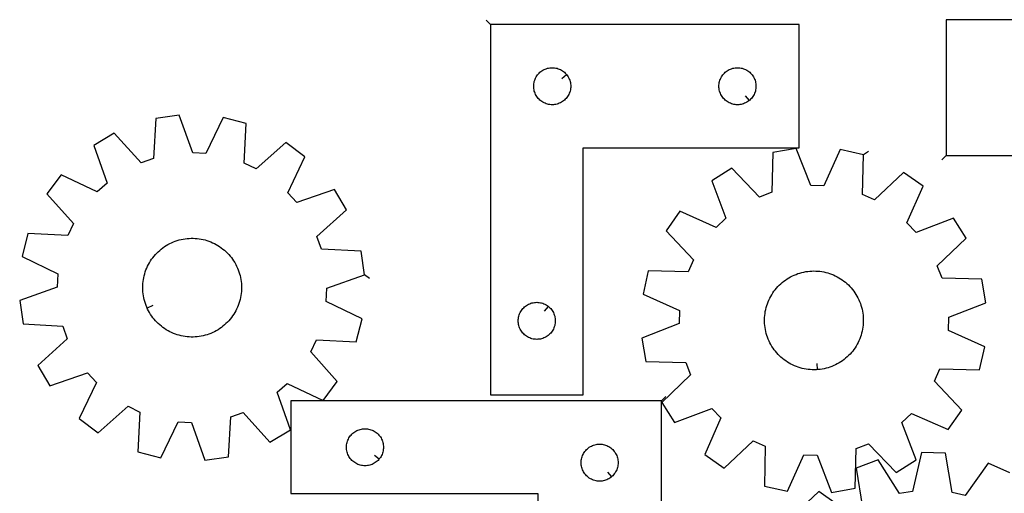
# Model space of a CAD drawing. Header units: millimetres. Extents: x 7 to 1243, y 7 to 1652.
# Tile 10 of 14: x 270 to 748, y 1422 to 1652. Entities that reach past the tile are written whole.
import ezdxf

# ---------------------------------------------------------------- set-up
doc = ezdxf.new("R2010")
doc.units = ezdxf.units.MM
doc.layers.add('CUT', color=7, linetype='CONTINUOUS', true_color=0x000000)
doc.layers.add('LEADIN', color=1, linetype='CONTINUOUS', true_color=0xff0000)

msp = doc.modelspace()

# ---------------------------------------------------------------- linework, layer by layer
at = {"layer": 'CUT'}
for points in [[(720.046678, 1585.671111), (828.046678, 1585.671111), (828.046678, 1651.671111), (720.046678, 1651.671111)], [(498.60517, 1649.348761), (498.60517, 1469.348761), (543.60517, 1469.348761), (543.60517, 1589.348761), (648.60517, 1589.348761), (648.60517, 1649.348761)], [(535.558539, 1625.055243), (535.74535, 1624.827614), (536.088397, 1624.348893), (536.399399, 1623.848761), (536.677025, 1623.329359), (536.920086, 1622.792912), (537.127541, 1622.241716), (537.298503, 1621.678132), (537.432238, 1621.104574), (537.528174, 1620.523497), (537.5859, 1619.937389), (537.60517, 1619.348761), (537.5859, 1618.760133), (537.528174, 1618.174025), (537.432238, 1617.592948), (537.298503, 1617.019389), (537.127541, 1616.455806), (536.920086, 1615.90461), (536.677025, 1615.368163), (536.399399, 1614.848761), (536.088397, 1614.348629), (535.74535, 1613.869908), (535.371728, 1613.414649), (534.969131, 1612.9848), (534.539282, 1612.582203), (534.084023, 1612.208581), (533.605302, 1611.865534), (533.10517, 1611.554532), (532.585768, 1611.276906), (532.049321, 1611.033845), (531.498125, 1610.82639), (530.934541, 1610.655428), (530.360983, 1610.521693), (529.779906, 1610.425757), (529.193798, 1610.368031), (528.60517, 1610.348761), (528.016542, 1610.368031), (527.430434, 1610.425757), (526.849357, 1610.521693), (526.275799, 1610.655428), (525.712215, 1610.82639), (525.161019, 1611.033845), (524.624572, 1611.276906), (524.10517, 1611.554532), (523.605038, 1611.865534), (523.126317, 1612.208581), (522.671058, 1612.582203), (522.241209, 1612.9848), (521.838612, 1613.414649), (521.46499, 1613.869908), (521.121944, 1614.348629), (520.810941, 1614.848761), (520.533315, 1615.368163), (520.290254, 1615.90461), (520.082799, 1616.455806), (519.911838, 1617.019389), (519.778103, 1617.592948), (519.682166, 1618.174025), (519.62444, 1618.760133), (519.60517, 1619.348761), (519.62444, 1619.937389), (519.682166, 1620.523497), (519.778103, 1621.104574), (519.911838, 1621.678132), (520.082799, 1622.241716), (520.290254, 1622.792912), (520.533315, 1623.329359), (520.810941, 1623.848761), (521.121944, 1624.348893), (521.46499, 1624.827614), (521.838612, 1625.282873), (522.241209, 1625.712722), (522.671058, 1626.115319), (523.126317, 1626.488941), (523.605038, 1626.831987), (524.10517, 1627.142989), (524.624572, 1627.420616), (525.161019, 1627.663677), (525.712215, 1627.871132), (526.275799, 1628.042093), (526.849357, 1628.175828), (527.430434, 1628.271765), (528.016542, 1628.329491), (528.60517, 1628.348761), (529.193798, 1628.329491), (529.779906, 1628.271765), (530.360983, 1628.175828), (530.934541, 1628.042093), (531.498125, 1627.871132), (532.049321, 1627.663677), (532.585768, 1627.420616), (533.10517, 1627.142989), (533.605302, 1626.831987), (534.084023, 1626.488941), (534.539282, 1626.115319), (534.969131, 1625.712722), (535.371728, 1625.282873)], [(624.311653, 1612.395392), (624.084023, 1612.208581), (623.605302, 1611.865534), (623.10517, 1611.554532), (622.585768, 1611.276906), (622.049321, 1611.033845), (621.498125, 1610.82639), (620.934541, 1610.655428), (620.360983, 1610.521693), (619.779906, 1610.425757), (619.193798, 1610.368031), (618.60517, 1610.348761), (618.016542, 1610.368031), (617.430434, 1610.425757), (616.849357, 1610.521693), (616.275799, 1610.655428), (615.712215, 1610.82639), (615.161019, 1611.033845), (614.624572, 1611.276906), (614.10517, 1611.554532), (613.605038, 1611.865534), (613.126317, 1612.208581), (612.671058, 1612.582203), (612.241209, 1612.9848), (611.838612, 1613.414649), (611.46499, 1613.869908), (611.121944, 1614.348629), (610.810941, 1614.848761), (610.533315, 1615.368163), (610.290254, 1615.90461), (610.082799, 1616.455806), (609.911838, 1617.019389), (609.778103, 1617.592948), (609.682166, 1618.174025), (609.62444, 1618.760133), (609.60517, 1619.348761), (609.62444, 1619.937389), (609.682166, 1620.523497), (609.778103, 1621.104574), (609.911838, 1621.678132), (610.082799, 1622.241716), (610.290254, 1622.792912), (610.533315, 1623.329359), (610.810941, 1623.848761), (611.121944, 1624.348893), (611.46499, 1624.827614), (611.838612, 1625.282873), (612.241209, 1625.712722), (612.671058, 1626.115319), (613.126317, 1626.488941), (613.605038, 1626.831987), (614.10517, 1627.142989), (614.624572, 1627.420616), (615.161019, 1627.663677), (615.712215, 1627.871132), (616.275799, 1628.042093), (616.849357, 1628.175828), (617.430434, 1628.271765), (618.016542, 1628.329491), (618.60517, 1628.348761), (619.193798, 1628.329491), (619.779906, 1628.271765), (620.360983, 1628.175828), (620.934541, 1628.042093), (621.498125, 1627.871132), (622.049321, 1627.663677), (622.585768, 1627.420616), (623.10517, 1627.142989), (623.605302, 1626.831987), (624.084023, 1626.488941), (624.539282, 1626.115319), (624.969131, 1625.712722), (625.371728, 1625.282873), (625.74535, 1624.827614), (626.088397, 1624.348893), (626.399399, 1623.848761), (626.677025, 1623.329359), (626.920086, 1622.792912), (627.127541, 1622.241716), (627.298503, 1621.678132), (627.432238, 1621.104574), (627.528174, 1620.523497), (627.5859, 1619.937389), (627.60517, 1619.348761), (627.5859, 1618.760133), (627.528174, 1618.174025), (627.432238, 1617.592948), (627.298503, 1617.019389), (627.127541, 1616.455806), (626.920086, 1615.90461), (626.677025, 1615.368163), (626.399399, 1614.848761), (626.088397, 1614.348629), (625.74535, 1613.869908), (625.371728, 1613.414649), (624.969131, 1612.9848), (624.539282, 1612.582203)], [(437.432158, 1527.704979), (435.789243, 1539.123661), (416.444264, 1540.225562), (414.304556, 1546.288923), (428.673373, 1559.288135), (422.785777, 1569.208905), (404.491667, 1562.823926), (400.194487, 1567.606909), (408.49496, 1585.115324), (399.259016, 1592.027835), (384.800888, 1579.128031), (379.000443, 1581.902472), (379.9689, 1601.254591), (368.790697, 1604.106476), (360.36967, 1586.655724), (353.949024, 1586.999239), (347.438027, 1605.248878), (336.019345, 1603.605964), (334.917443, 1584.260984), (328.854083, 1582.121276), (315.854871, 1596.490093), (305.934101, 1590.602497), (312.31908, 1572.308387), (307.536096, 1568.011207), (290.027682, 1576.31168), (283.115171, 1567.075737), (296.014975, 1552.617609), (293.240534, 1546.817163), (273.888415, 1547.78562), (271.03653, 1536.607417), (288.487281, 1528.18639), (288.143766, 1521.765745), (269.894127, 1515.254747), (271.537042, 1503.836065), (290.882022, 1502.734164), (293.02173, 1496.670804), (278.652913, 1483.671592), (284.540508, 1473.750821), (302.834618, 1480.1358), (307.131798, 1475.352817), (298.831326, 1457.844403), (308.067269, 1450.931891), (322.525397, 1463.831696), (328.325842, 1461.057255), (327.357386, 1441.705136), (338.535588, 1438.853251), (346.956615, 1456.304002), (353.377261, 1455.960487), (359.888259, 1437.710848), (371.306941, 1439.353763), (372.408842, 1458.698742), (378.472202, 1460.83845), (391.471414, 1446.469633), (401.392184, 1452.357229), (395.007205, 1470.651339), (399.790189, 1474.948519), (417.298603, 1466.648046), (424.211114, 1475.88399), (411.31131, 1490.342118), (414.085751, 1496.142563), (433.43787, 1495.174106), (436.289755, 1506.352309), (418.839004, 1514.773336), (419.182519, 1521.193981)], [(679.788202, 1586.066318), (668.533602, 1588.599982), (660.610961, 1570.917387), (654.183155, 1571.078639), (647.157119, 1589.136248), (635.789633, 1587.170099), (635.236903, 1567.801648), (629.236677, 1565.490811), (615.835118, 1579.485119), (606.085344, 1573.318486), (612.986673, 1555.212849), (608.327505, 1550.781727), (590.59069, 1558.582227), (583.942941, 1549.153924), (597.247665, 1535.067521), (594.638872, 1529.190712), (575.26707, 1529.609849), (572.733406, 1518.355249), (590.416001, 1510.432608), (590.254749, 1504.004802), (572.19714, 1496.978766), (574.163289, 1485.61128), (593.53174, 1485.05855), (595.842577, 1479.058324), (581.848269, 1465.656765), (588.014902, 1455.906991), (606.120539, 1462.80832), (610.551661, 1458.149152), (602.751161, 1440.412337), (612.179464, 1433.764588), (626.265867, 1447.069312), (632.142676, 1444.460519), (631.723539, 1425.088717), (642.978139, 1422.555053), (650.90078, 1440.237648), (657.328586, 1440.076396), (664.354622, 1422.018787), (675.722108, 1423.984936), (676.274838, 1443.353387), (682.275064, 1445.664224), (695.676623, 1431.669916), (705.426397, 1437.836549), (698.525068, 1455.942186), (703.184236, 1460.373308), (720.921051, 1452.572808), (727.5688, 1462.001111), (714.264076, 1476.087514), (716.872869, 1481.964323), (736.244671, 1481.545186), (738.778335, 1492.799786), (721.09574, 1500.722427), (721.256992, 1507.150233), (739.314601, 1514.176269), (737.348452, 1525.543755), (717.980001, 1526.096485), (715.669164, 1532.096711), (729.663472, 1545.49827), (723.496839, 1555.248044), (705.391202, 1548.346715), (700.96008, 1553.005883), (708.76058, 1570.742698), (699.332277, 1577.390447), (685.245874, 1564.085723), (679.369065, 1566.694516)], [(331.843866, 1511.4959), (331.640166, 1511.941074), (331.26942, 1512.847299), (330.935946, 1513.767891), (330.640299, 1514.701319), (330.382971, 1515.646029), (330.164391, 1516.60045), (329.984922, 1517.562991), (329.844864, 1518.532052), (329.744448, 1519.506019), (329.683843, 1520.483271), (329.663149, 1521.462182), (329.682401, 1522.441123), (329.741566, 1523.418463), (329.840546, 1524.392577), (329.979177, 1525.361843), (330.157227, 1526.324648), (330.374401, 1527.27939), (330.630336, 1528.224478), (330.924607, 1529.158341), (331.256725, 1530.079423), (331.626135, 1530.986193), (332.032224, 1531.87714), (332.474316, 1532.750782), (332.951674, 1533.605665), (333.463504, 1534.440365), (334.008955, 1535.253494), (334.587118, 1536.043698), (335.197032, 1536.809662), (335.83768, 1537.550111), (336.507997, 1538.263813), (337.206867, 1538.94958), (337.933127, 1539.60627), (338.685568, 1540.23279), (339.462938, 1540.828098), (340.263942, 1541.391202), (341.087248, 1541.921167), (341.931486, 1542.417108), (342.79525, 1542.878202), (343.677102, 1543.30368), (344.575575, 1543.692835), (345.489173, 1544.045018), (346.416377, 1544.359644), (347.355641, 1544.636189), (348.305404, 1544.874192), (349.264084, 1545.073258), (350.230087, 1545.233055), (351.201803, 1545.353317), (352.177615, 1545.433844), (353.155901, 1545.474502), (354.13503, 1545.475224), (355.113374, 1545.436007), (356.089305, 1545.356918), (357.061197, 1545.238087), (358.027433, 1545.079714), (358.986406, 1544.882061), (359.936519, 1544.645457), (360.87619, 1544.370297), (361.803855, 1544.057037), (362.717972, 1543.7062), (363.617017, 1543.31837), (364.499495, 1542.894191), (365.363938, 1542.434371), (366.208905, 1541.939674), (367.032991, 1541.410923), (367.834824, 1540.848999), (368.61307, 1540.254837), (369.366434, 1539.629426), (370.09366, 1538.973807), (370.79354, 1538.289071), (371.464908, 1537.576358), (372.106647, 1536.836854), (372.717688, 1536.071789), (373.297015, 1535.282438), (373.843663, 1534.470113), (374.356723, 1533.636168), (374.83534, 1532.781989), (375.278718, 1531.909), (375.686119, 1531.018652), (376.056866, 1530.112428), (376.39034, 1529.191835), (376.685986, 1528.258407), (376.943314, 1527.313697), (377.161894, 1526.359277), (377.341363, 1525.396735), (377.481421, 1524.427674), (377.581837, 1523.453707), (377.642442, 1522.476455), (377.663136, 1521.497544), (377.643884, 1520.518603), (377.584719, 1519.541263), (377.485739, 1518.567149), (377.347108, 1517.597883), (377.169058, 1516.635078), (376.951884, 1515.680337), (376.695949, 1514.735248), (376.401678, 1513.801385), (376.06956, 1512.880303), (375.70015, 1511.973533), (375.294061, 1511.082586), (374.851969, 1510.208944), (374.374611, 1509.354061), (373.862781, 1508.519361), (373.31733, 1507.706232), (372.739167, 1506.916028), (372.129254, 1506.150064), (371.488605, 1505.409615), (370.818288, 1504.695913), (370.119418, 1504.010147), (369.393158, 1503.353457), (368.640717, 1502.726936), (367.863347, 1502.131628), (367.062343, 1501.568524), (366.239037, 1501.03856), (365.394799, 1500.542618), (364.531035, 1500.081524), (363.649183, 1499.656046), (362.75071, 1499.266891), (361.837112, 1498.914708), (360.909909, 1498.600082), (359.970644, 1498.323537), (359.020881, 1498.085534), (358.062201, 1497.886468), (357.096199, 1497.726671), (356.124482, 1497.606409), (355.14867, 1497.525882), (354.170384, 1497.485224), (353.191255, 1497.484503), (352.212911, 1497.523719), (351.23698, 1497.602808), (350.265088, 1497.721639), (349.298852, 1497.880012), (348.339879, 1498.077665), (347.389767, 1498.314269), (346.450095, 1498.589429), (345.52243, 1498.902689), (344.608313, 1499.253526), (343.709268, 1499.641356), (342.82679, 1500.065535), (341.962348, 1500.525355), (341.11738, 1501.020053), (340.293294, 1501.548803), (339.491461, 1502.110727), (338.713215, 1502.704889), (337.959851, 1503.3303), (337.232625, 1503.985919), (336.532745, 1504.670655), (335.861377, 1505.383368), (335.219638, 1506.122873), (334.608597, 1506.887937), (334.02927, 1507.677289), (333.482622, 1508.489613), (332.969563, 1509.323558), (332.490945, 1510.177737), (332.047567, 1511.050726)], [(657.309798, 1481.632881), (656.821261, 1481.601176), (655.842413, 1481.577674), (654.863421, 1481.594116), (653.885915, 1481.650477), (652.911521, 1481.746662), (651.941861, 1481.882511), (650.978549, 1482.057798), (650.023189, 1482.272231), (649.07737, 1482.525454), (648.142667, 1482.817044), (647.220635, 1483.146518), (646.312809, 1483.513325), (645.420701, 1483.916856), (644.545794, 1484.356439), (643.689545, 1484.831342), (642.85338, 1485.340775), (642.038689, 1485.883891), (641.246829, 1486.459784), (640.479118, 1487.067497), (639.736834, 1487.706019), (639.021212, 1488.374285), (638.333443, 1489.071185), (637.674672, 1489.795558), (637.045995, 1490.546198), (636.448459, 1491.321856), (635.883059, 1492.121242), (635.350735, 1492.943024), (634.852373, 1493.785835), (634.388802, 1494.648272), (633.960796, 1495.5289), (633.569065, 1496.426253), (633.214261, 1497.338837), (632.896976, 1498.265134), (632.617738, 1499.203601), (632.37701, 1500.152677), (632.175195, 1501.110782), (632.012627, 1502.076322), (631.889577, 1503.047689), (631.80625, 1504.023267), (631.762786, 1505.001431), (631.759255, 1505.980555), (631.795664, 1506.959007), (631.871953, 1507.93516), (631.987994, 1508.90739), (632.143594, 1509.874077), (632.338495, 1510.833612), (632.572372, 1511.7844), (632.844835, 1512.724857), (633.155432, 1513.653417), (633.503644, 1514.568537), (633.888893, 1515.468691), (634.310538, 1516.352383), (634.767876, 1517.218141), (635.260147, 1518.064524), (635.786531, 1518.890124), (636.346152, 1519.693566), (636.938078, 1520.473514), (637.561325, 1521.228668), (638.214855, 1521.957773), (638.89758, 1522.659615), (639.608364, 1523.333025), (640.346024, 1523.976883), (641.109332, 1524.590117), (641.897018, 1525.171706), (642.707771, 1525.720683), (643.540241, 1526.236133), (644.393042, 1526.717199), (645.264756, 1527.16308), (646.153932, 1527.573034), (647.059088, 1527.946379), (647.97872, 1528.282493), (648.911296, 1528.580817), (649.855264, 1528.840854), (650.809053, 1529.062172), (651.771076, 1529.244402), (652.739731, 1529.38724), (653.713406, 1529.49045), (654.69048, 1529.553859), (655.669328, 1529.577361), (656.64832, 1529.560919), (657.625826, 1529.504558), (658.60022, 1529.408373), (659.56988, 1529.272524), (660.533192, 1529.097237), (661.488552, 1528.882804), (662.434371, 1528.629581), (663.369074, 1528.33799), (664.291106, 1528.008517), (665.198932, 1527.64171), (666.09104, 1527.238179), (666.965947, 1526.798596), (667.822196, 1526.323693), (668.658361, 1525.814259), (669.473052, 1525.271144), (670.264912, 1524.695251), (671.032623, 1524.087538), (671.774907, 1523.449016), (672.490529, 1522.78075), (673.178298, 1522.08385), (673.837069, 1521.359477), (674.465746, 1520.608837), (675.063282, 1519.833179), (675.628682, 1519.033793), (676.161006, 1518.212011), (676.659368, 1517.3692), (677.122939, 1516.506763), (677.550945, 1515.626135), (677.942676, 1514.728782), (678.29748, 1513.816198), (678.614765, 1512.889901), (678.894003, 1511.951434), (679.134731, 1511.002358), (679.336546, 1510.044253), (679.499114, 1509.078713), (679.622164, 1508.107346), (679.705491, 1507.131768), (679.748955, 1506.153604), (679.752486, 1505.17448), (679.716077, 1504.196028), (679.639788, 1503.219874), (679.523747, 1502.247645), (679.368147, 1501.280958), (679.173246, 1500.321423), (678.939369, 1499.370635), (678.666906, 1498.430178), (678.356309, 1497.501618), (678.008097, 1496.586498), (677.622848, 1495.686344), (677.201203, 1494.802652), (676.743865, 1493.936894), (676.251594, 1493.090511), (675.72521, 1492.264911), (675.165589, 1491.461469), (674.573663, 1490.681521), (673.950416, 1489.926367), (673.296886, 1489.197262), (672.614161, 1488.49542), (671.903377, 1487.82201), (671.165717, 1487.178152), (670.402408, 1486.564918), (669.614723, 1485.983329), (668.80397, 1485.434352), (667.9715, 1484.918902), (667.118699, 1484.437836), (666.246985, 1483.991955), (665.357809, 1483.582), (664.452653, 1483.208656), (663.533021, 1482.872542), (662.600445, 1482.574218), (661.656477, 1482.314181), (660.702688, 1482.092863), (659.740665, 1481.910633), (658.77201, 1481.767795), (657.798335, 1481.664585)], [(526.811653, 1512.30213), (527.039282, 1512.115319), (527.469131, 1511.712722), (527.871728, 1511.282873), (528.24535, 1510.827614), (528.588397, 1510.348893), (528.899399, 1509.848761), (529.177025, 1509.329359), (529.420086, 1508.792912), (529.627541, 1508.241716), (529.798503, 1507.678132), (529.932238, 1507.104574), (530.028174, 1506.523497), (530.0859, 1505.937389), (530.10517, 1505.348761), (530.0859, 1504.760133), (530.028174, 1504.174025), (529.932238, 1503.592948), (529.798503, 1503.019389), (529.627541, 1502.455806), (529.420086, 1501.90461), (529.177025, 1501.368163), (528.899399, 1500.848761), (528.588397, 1500.348629), (528.24535, 1499.869908), (527.871728, 1499.414649), (527.469131, 1498.9848), (527.039282, 1498.582203), (526.584023, 1498.208581), (526.105302, 1497.865534), (525.60517, 1497.554532), (525.085768, 1497.276906), (524.549321, 1497.033845), (523.998125, 1496.82639), (523.434541, 1496.655428), (522.860983, 1496.521693), (522.279906, 1496.425757), (521.693798, 1496.368031), (521.10517, 1496.348761), (520.516542, 1496.368031), (519.930434, 1496.425757), (519.349357, 1496.521693), (518.775799, 1496.655428), (518.212215, 1496.82639), (517.661019, 1497.033845), (517.124572, 1497.276906), (516.60517, 1497.554532), (516.105038, 1497.865534), (515.626317, 1498.208581), (515.171058, 1498.582203), (514.741209, 1498.9848), (514.338612, 1499.414649), (513.96499, 1499.869908), (513.621944, 1500.348629), (513.310941, 1500.848761), (513.033315, 1501.368163), (512.790254, 1501.90461), (512.582799, 1502.455806), (512.411838, 1503.019389), (512.278103, 1503.592948), (512.182166, 1504.174025), (512.12444, 1504.760133), (512.10517, 1505.348761), (512.12444, 1505.937389), (512.182166, 1506.523497), (512.278103, 1507.104574), (512.411838, 1507.678132), (512.582799, 1508.241716), (512.790254, 1508.792912), (513.033315, 1509.329359), (513.310941, 1509.848761), (513.621944, 1510.348893), (513.96499, 1510.827614), (514.338612, 1511.282873), (514.741209, 1511.712722), (515.171058, 1512.115319), (515.626317, 1512.488941), (516.105038, 1512.831987), (516.60517, 1513.142989), (517.124572, 1513.420616), (517.661019, 1513.663677), (518.212215, 1513.871132), (518.775799, 1514.042093), (519.349357, 1514.175828), (519.930434, 1514.271765), (520.516542, 1514.329491), (521.10517, 1514.348761), (521.693798, 1514.329491), (522.279906, 1514.271765), (522.860983, 1514.175828), (523.434541, 1514.042093), (523.998125, 1513.871132), (524.549321, 1513.663677), (525.085768, 1513.420616), (525.60517, 1513.142989), (526.105302, 1512.831987), (526.584023, 1512.488941)], [(581.63434, 1466.433401), (401.63434, 1466.433401), (401.63434, 1421.433401), (521.63434, 1421.433401), (521.63434, 1316.433401), (581.63434, 1316.433401)], [(444.58771, 1438.226919), (444.400899, 1437.999289), (443.998301, 1437.56944), (443.568453, 1437.166843), (443.113193, 1436.793221), (442.634473, 1436.450175), (442.13434, 1436.139173), (441.614939, 1435.861547), (441.078491, 1435.618486), (440.527296, 1435.41103), (439.963712, 1435.240069), (439.390153, 1435.106334), (438.809076, 1435.010398), (438.222969, 1434.952671), (437.63434, 1434.933401), (437.045712, 1434.952671), (436.459605, 1435.010398), (435.878528, 1435.106334), (435.304969, 1435.240069), (434.741385, 1435.41103), (434.19019, 1435.618486), (433.653742, 1435.861547), (433.13434, 1436.139173), (432.634208, 1436.450175), (432.155488, 1436.793221), (431.700228, 1437.166843), (431.270379, 1437.56944), (430.867782, 1437.999289), (430.49416, 1438.454548), (430.151114, 1438.933269), (429.840112, 1439.433401), (429.562486, 1439.952803), (429.319425, 1440.48925), (429.111969, 1441.040446), (428.941008, 1441.60403), (428.807273, 1442.177588), (428.711337, 1442.758666), (428.65361, 1443.344773), (428.63434, 1443.933401), (428.65361, 1444.52203), (428.711337, 1445.108137), (428.807273, 1445.689214), (428.941008, 1446.262773), (429.111969, 1446.826357), (429.319425, 1447.377552), (429.562486, 1447.914), (429.840112, 1448.433401), (430.151114, 1448.933533), (430.49416, 1449.412254), (430.867782, 1449.867514), (431.270379, 1450.297362), (431.700228, 1450.69996), (432.155488, 1451.073581), (432.634208, 1451.416628), (433.13434, 1451.72763), (433.653742, 1452.005256), (434.19019, 1452.248317), (434.741385, 1452.455773), (435.304969, 1452.626734), (435.878528, 1452.760469), (436.459605, 1452.856405), (437.045712, 1452.914132), (437.63434, 1452.933401), (438.222969, 1452.914132), (438.809076, 1452.856405), (439.390153, 1452.760469), (439.963712, 1452.626734), (440.527296, 1452.455773), (441.078491, 1452.248317), (441.614939, 1452.005256), (442.13434, 1451.72763), (442.634473, 1451.416628), (443.113193, 1451.073581), (443.568453, 1450.69996), (443.998301, 1450.297362), (444.400899, 1449.867514), (444.77452, 1449.412254), (445.117567, 1448.933533), (445.428569, 1448.433401), (445.706195, 1447.914), (445.949256, 1447.377552), (446.156712, 1446.826357), (446.327673, 1446.262773), (446.461408, 1445.689214), (446.557344, 1445.108137), (446.615071, 1444.52203), (446.63434, 1443.933401), (446.615071, 1443.344773), (446.557344, 1442.758666), (446.461408, 1442.177588), (446.327673, 1441.60403), (446.156712, 1441.040446), (445.949256, 1440.48925), (445.706195, 1439.952803), (445.428569, 1439.433401), (445.117567, 1438.933269), (444.77452, 1438.454548)], [(557.340823, 1429.480032), (557.113193, 1429.293221), (556.634473, 1428.950175), (556.13434, 1428.639173), (555.614939, 1428.361547), (555.078491, 1428.118486), (554.527296, 1427.91103), (553.963712, 1427.740069), (553.390153, 1427.606334), (552.809076, 1427.510398), (552.222969, 1427.452671), (551.63434, 1427.433401), (551.045712, 1427.452671), (550.459605, 1427.510398), (549.878528, 1427.606334), (549.304969, 1427.740069), (548.741385, 1427.91103), (548.19019, 1428.118486), (547.653742, 1428.361547), (547.13434, 1428.639173), (546.634208, 1428.950175), (546.155488, 1429.293221), (545.700228, 1429.666843), (545.270379, 1430.06944), (544.867782, 1430.499289), (544.49416, 1430.954548), (544.151114, 1431.433269), (543.840112, 1431.933401), (543.562486, 1432.452803), (543.319425, 1432.98925), (543.111969, 1433.540446), (542.941008, 1434.10403), (542.807273, 1434.677588), (542.711337, 1435.258666), (542.65361, 1435.844773), (542.63434, 1436.433401), (542.65361, 1437.02203), (542.711337, 1437.608137), (542.807273, 1438.189214), (542.941008, 1438.762773), (543.111969, 1439.326357), (543.319425, 1439.877552), (543.562486, 1440.414), (543.840112, 1440.933401), (544.151114, 1441.433533), (544.49416, 1441.912254), (544.867782, 1442.367514), (545.270379, 1442.797362), (545.700228, 1443.19996), (546.155488, 1443.573581), (546.634208, 1443.916628), (547.13434, 1444.22763), (547.653742, 1444.505256), (548.19019, 1444.748317), (548.741385, 1444.955773), (549.304969, 1445.126734), (549.878528, 1445.260469), (550.459605, 1445.356405), (551.045712, 1445.414132), (551.63434, 1445.433401), (552.222969, 1445.414132), (552.809076, 1445.356405), (553.390153, 1445.260469), (553.963712, 1445.126734), (554.527296, 1444.955773), (555.078491, 1444.748317), (555.614939, 1444.505256), (556.13434, 1444.22763), (556.634473, 1443.916628), (557.113193, 1443.573581), (557.568453, 1443.19996), (557.998301, 1442.797362), (558.400899, 1442.367514), (558.77452, 1441.912254), (559.117567, 1441.433533), (559.428569, 1440.933401), (559.706195, 1440.414), (559.949256, 1439.877552), (560.156712, 1439.326357), (560.327673, 1438.762773), (560.461408, 1438.189214), (560.557344, 1437.608137), (560.615071, 1437.02203), (560.63434, 1436.433401), (560.615071, 1435.844773), (560.557344, 1435.258666), (560.461408, 1434.677588), (560.327673, 1434.10403), (560.156712, 1433.540446), (559.949256, 1432.98925), (559.706195, 1432.452803), (559.428569, 1431.933401), (559.117567, 1431.433269), (558.77452, 1430.954548), (558.400899, 1430.499289), (557.998301, 1430.06944), (557.568453, 1429.666843)]]:
    msp.add_lwpolyline(points, close=True, dxfattribs=at)
for points in [[(750.981641, 1431.522264), (740.458126, 1436.248902), (729.169143, 1420.500846), (722.90253, 1421.94038), (719.617712, 1441.036253), (708.086446, 1441.375923), (703.683305, 1422.50651), (697.342824, 1421.438337), (687.000374, 1437.823578), (676.216887, 1433.724567), (679.369927, 1414.606493)], [(673.920859, 1411.193233), (658.09532, 1422.373337), (649.701301, 1414.459684)]]:
    msp.add_lwpolyline(points, dxfattribs=at)
at = {"layer": 'LEADIN'}
for p, q in [((496.48385, 1651.470081), (498.60517, 1649.348761)), ((533.239508, 1623.152064), (535.558539, 1625.055243)), ((622.408473, 1614.714423), (624.311653, 1612.395392)), ((682.323625, 1587.669948), (679.788202, 1586.066318)), ((717.925357, 1583.54979), (720.046678, 1585.671111)), ((439.83396, 1525.907384), (437.432158, 1527.704979)), ((334.571844, 1512.744155), (331.843866, 1511.4959)), ((524.908473, 1509.983099), (526.811653, 1512.30213)), ((657.115517, 1484.626583), (657.309798, 1481.632881)), ((583.755661, 1468.554722), (581.63434, 1466.433401)), ((442.268678, 1440.130099), (444.58771, 1438.226919)), ((555.437643, 1431.799064), (557.340823, 1429.480032))]:
    msp.add_line(p, q, dxfattribs=at)

doc.saveas('drawing.dxf')
